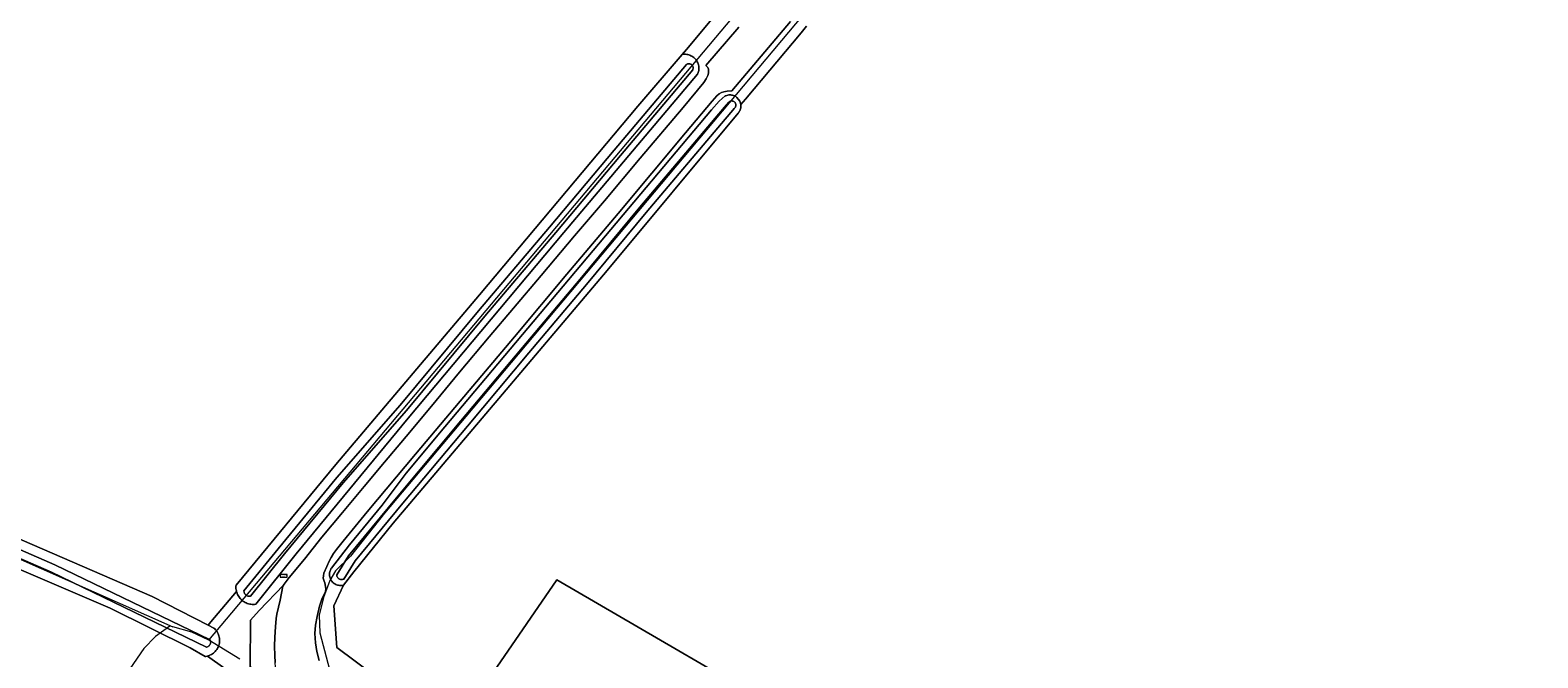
# Model space of a CAD drawing. Header units: metres. Extents: x 250001 to 257773, y 598992 to 609118.
# Tile 247 of 256: x 252821 to 253095, y 603293 to 603407. Entities that reach past the tile are written whole.
import ezdxf
from ezdxf.enums import TextEntityAlignment as Align
from ezdxf.lldxf.tags import DXFTag

# ---------------------------------------------------------------- set-up
doc = ezdxf.new("R2010")
doc.units = ezdxf.units.M
for name, color, linetype, lineweight in [('B-WE-GR-BOUWLAND-GV', 252, 'Continuous', 13), ('B-WE-GR-GRAS-GV', 252, 'Continuous', 13), ('B-WE-GR-GROENVOORZIENING-GV', 252, 'Continuous', 18), ('B-WE-KG-GRENS_PERCEEL-G', 150, 'KG-PERCEEL', 18), ('B-WE-OG-TERREIN_ERF-GV', 7, 'Continuous', 18), ('B-WE-OG-WATER-GV', 252, 'Continuous', 18), ('B-WE-OG-WATER_GREPPEL-GV', 252, 'Continuous', 18), ('B-WE-OG-WATER_SLOOT-GV', 252, 'Continuous', 18), ('B-WE-VH-VERHARDING_GESLOTEN-GV', 252, 'Continuous', 18), ('B-WE-VH-VERHARDING_HALFVERHARDING-GV', 252, 'Continuous', 18), ('B-WE-VW-VERKEERSTEKEN_BORD-S', 252, 'Continuous', 25), ('X-XX-AL-REFERENTIE-G', 7, 'Continuous', 18)]:
    doc.layers.add(name, color=color, linetype=linetype, lineweight=lineweight)
doc.styles.add('NLCS-ISO', font='NLCS-ISO.ttf')
doc.styles.get("Standard").update_dxf_attribs({"font": 'NLCS-ISO.ttf'})
tags = doc.linetypes.add('KG-PERCEEL', pattern='A,5.5,-2,["P",Standard,S=1.8,R=0,X=-0.5,Y=-0.9],-2,5.5,-2,[5,NLCS.SHX,S=0.75,R=0,X=0,Y=0],-2', length=19).pattern_tags.tags
tags[6] = DXFTag(74, 10)

# ---------------------------------------------------------------- blocks, each defined once
blk = doc.blocks.new('BS2021-132-Xref-KAD-20210617')
at = {"layer": 'B-WE-KG-GRENS_PERCEEL-G', "flags": 128}
for points in [[(253215.34, 603711.511), (253166.042, 603653.137), (253121.734, 603600.633), (253115.332, 603593.205), (253053.608, 603519.443), (253036.448, 603498.697), (253018.262, 603476.927), (253012.28, 603469.96), (252948.1, 603393.43), (252900.41, 603336.6), (252885.67, 603319.12), (252879.5, 603311.31), (252876.8, 603308.67), (252875.8, 603306.93), (252874.6, 603303.81), (252873.87, 603300.64), (252873.94, 603297.44), (252878.322, 603280.954)], [(252853.842, 603296.104), (253001.074, 603471.196), (253115.864, 603607.876), (253135.703, 603632.057)], [(252790.57, 603323.642), (252847.31, 603298.506)], [(252847.31, 603298.506), (252846.79, 603298.647), (252844.22, 603296.741), (252842.066, 603294.587), (252793.852, 603224.559), (252790.318, 603219.847), (252780.478, 603205.303), (252773.207, 603194.61), (252769.785, 603189.049), (252750.963, 603161.672), (252730.859, 603132.585), (252719.311, 603115.902), (252713.748, 603108.203), (252681.238, 603059.866), (252650.012, 603014.524), (252642.742, 603004.257), (252595.26, 602934.533), (252581.145, 602914.428), (252553.338, 602873.363), (252534.518, 602845.987), (252529.385, 602839.998), (252504.148, 602802.355), (252457.949, 602733.487), (252448.967, 602720.226), (252438.984, 602704.039)], [(252853.842, 603296.104), (252853.75, 603296.161), (252850.766, 603297.57), (252847.31, 603298.506)], [(252859.452, 603292.632), (252853.842, 603296.104)]]:
    blk.add_lwpolyline(points, dxfattribs=at)
blk = doc.blocks.new('SIE-WEG_VERKEERSBORD_PLAATSNAAM-SO')
at = {"color": 0, "linetype": 'ByBlock', "lineweight": 18}
blk.add_lwpolyline([(-3.2, -1.2), (3.2, -1.2), (3.2, 1.2), (-3.2, 1.2)], close=True, dxfattribs=at)
at = {"color": 0, "linetype": 'ByBlock', "lineweight": 18, "style": 'NLCS-ISO'}
blk.add_text('plaats', height=1.5, dxfattribs=at).set_placement((0, 0.2), align=Align.MIDDLE_CENTER)
blk = doc.blocks.new('BS2021-132-Xref-BGT-GRIJS-20210617-aangepast')
at = {"layer": 'B-WE-GR-BOUWLAND-GV', "flags": 128}
blk.add_lwpolyline([(252860.313, 603288.442), (252853.621, 603293.222), (252853.53, 603293.198), (252853.317, 603293.157), (252853.205, 603293.142), (252850.452, 603294.727), (252835.992, 603301.905), (252791.429, 603320.984)], dxfattribs=at)
at = {"layer": 'B-WE-GR-GRAS-GV', "flags": 128}
for points in [[(252594.936, 603411.76), (252843.616, 603304.01), (252853.733, 603298.825), (252854.206, 603299.422), (252858.863, 603304.938), (252858.843, 603305.013), (252858.802, 603305.233), (252858.776, 603305.455), (252858.766, 603305.678), (252858.773, 603305.902), (252858.784, 603306.029), (252876.856, 603327.931), (252902.906, 603358.66), (252931.538, 603392.837), (252939.619, 603402.21), (252940.36, 603403.096), (252945.88, 603409.697)], [(252962.127, 603407.326), (252961.138, 603406.15), (252951.037, 603394.142), (252950.207, 603393.156), (252950.226, 603393.046), (252950.23, 603392.868), (252950.218, 603392.691), (252950.19, 603392.516), (252950.146, 603392.343), (252950.088, 603392.176), (252950.014, 603392.014), (252949.926, 603391.86), (252949.825, 603391.714), (252949.71, 603391.578), (252925.981, 603363.082), (252907.066, 603340.67), (252887.234, 603317.315), (252880.101, 603308.469), (252878.238, 603306.059), (252876.48, 603302.327), (252877.049, 603294.743), (252883.663, 603289.82)], [(252900.605, 603283.301), (252916.915, 603307.014), (252964.408, 603279.364)]]:
    blk.add_lwpolyline(points, dxfattribs=at)
at = {"layer": 'B-WE-GR-GROENVOORZIENING-GV', "flags": 128}
for points in [[(252945.88, 603409.697), (252940.36, 603403.096), (252939.619, 603402.21), (252939.818, 603402.238), (252940.019, 603402.25), (252940.22, 603402.246), (252940.421, 603402.226), (252940.619, 603402.19), (252940.814, 603402.139), (252941.004, 603402.072), (252941.188, 603401.991), (252941.365, 603401.895), (252941.535, 603401.786), (252941.695, 603401.663), (252941.845, 603401.528), (252941.984, 603401.382), (252942.111, 603401.225), (252942.226, 603401.058), (252942.326, 603400.883), (252942.413, 603400.701), (252942.486, 603400.513), (252942.543, 603400.319), (252942.584, 603400.121), (252942.61, 603399.921), (252942.62, 603399.72), (252942.614, 603399.518), (252942.592, 603399.318), (252942.555, 603399.12), (252942.502, 603398.925), (252942.433, 603398.736), (252942.392, 603398.641), (252918.132, 603369.971), (252889.946, 603336.285), (252869.663, 603311.764), (252862.372, 603302.607), (252862.149, 603302.582), (252861.926, 603302.572), (252861.702, 603302.578), (252861.479, 603302.6), (252861.259, 603302.638), (252861.041, 603302.691), (252860.829, 603302.76), (252860.621, 603302.844), (252860.42, 603302.942), (252860.227, 603303.055), (252860.042, 603303.181), (252859.866, 603303.32), (252859.701, 603303.471), (252859.548, 603303.633), (252859.406, 603303.806), (252859.277, 603303.989), (252859.161, 603304.181), (252859.059, 603304.38), (252858.972, 603304.585), (252858.9, 603304.797), (252858.863, 603304.938), (252854.206, 603299.422), (252853.733, 603298.825), (252854.767, 603298.295), (252854.927, 603298.149), (252855.076, 603297.992), (252855.213, 603297.825), (252855.337, 603297.647), (252855.448, 603297.461), (252855.545, 603297.268), (252855.628, 603297.067), (252855.695, 603296.862), (252855.747, 603296.652), (252855.783, 603296.438), (252855.808, 603296.006), (252855.797, 603295.79), (252855.769, 603295.575), (252855.726, 603295.363), (252855.667, 603295.155), (252855.593, 603294.952), (252855.504, 603294.754), (252855.401, 603294.564), (252855.284, 603294.382), (252855.154, 603294.209), (252855.012, 603294.046), (252854.858, 603293.894), (252854.693, 603293.754), (252854.518, 603293.626), (252854.334, 603293.512), (252854.142, 603293.411), (252853.944, 603293.325), (252853.739, 603293.254), (252853.621, 603293.222), (252860.313, 603288.442)], [(252861.338, 603291.243), (252861.417, 603299.697), (252862.97, 603301.454), (252867.357, 603306.08), (252867.492, 603306.234), (252868.418, 603307.429), (252871.185, 603310.79), (252874.318, 603314.758), (252878.04, 603319.237), (252881.974, 603323.937), (252885.666, 603328.319), (252890.236, 603333.78), (252895.047, 603339.54), (252899.289, 603344.664), (252904.659, 603351.069), (252909.037, 603356.26), (252914.031, 603362.145), (252920.085, 603369.34), (252925.504, 603375.706), (252932.012, 603383.421), (252939.763, 603392.628), (252943.542, 603397.155), (252943.942, 603397.811), (252944.252, 603398.382), (252944.359, 603398.834), (252944.383, 603399.215), (252944.336, 603399.572), (252944.217, 603399.87), (252944.003, 603400.12), (252943.896, 603400.203), (252949.875, 603407.187)], [(252959.195, 603408.171), (252948.559, 603395.63), (252947.726, 603395.536), (252947.143, 603395.417), (252946.714, 603395.322), (252946.321, 603395.06), (252945.893, 603394.703), (252945.047, 603393.728), (252940.224, 603388.029), (252928.016, 603373.395), (252918.679, 603362.401), (252909.199, 603351.027), (252899.373, 603339.403), (252891.287, 603329.802), (252882.521, 603319.344), (252878.198, 603314.049), (252876.99, 603312.545), (252876.454, 603311.807), (252876.026, 603311.087), (252875.668, 603310.403), (252875.227, 603309.439), (252874.715, 603308.261), (252874.608, 603307.726), (252874.595, 603307.345), (252874.762, 603306.809), (252874.893, 603306.452), (252875.011, 603305.833), (252875.035, 603305.321), (252874.963, 603304.881), (252874.793, 603304.478), (252874.4, 603303.674), (252873.894, 603302.272), (252873.482, 603300.383), (252873.182, 603298.793), (252873.05, 603297.297), (252873.161, 603295.613), (252873.422, 603294.042), (252873.852, 603292.396)], [(252883.663, 603289.82), (252877.049, 603294.743), (252876.48, 603302.327), (252878.238, 603306.059), (252878.063, 603306.021), (252877.884, 603305.999), (252877.705, 603305.993), (252877.525, 603306.003), (252877.348, 603306.029), (252877.173, 603306.07), (252877.002, 603306.127), (252876.838, 603306.199), (252876.68, 603306.285), (252876.531, 603306.385), (252876.391, 603306.497), (252876.262, 603306.622), (252876.144, 603306.758), (252876.039, 603306.903), (252875.947, 603307.058), (252875.869, 603307.219), (252875.806, 603307.388), (252875.759, 603307.561), (252875.726, 603307.737), (252875.71, 603307.916), (252875.71, 603308.096), (252875.725, 603308.275), (252875.757, 603308.452), (252875.804, 603308.625), (252875.866, 603308.794), (252875.943, 603308.956), (252876.034, 603309.111), (252876.055, 603309.141), (252879.31, 603313.387), (252885.253, 603320.547), (252889.607, 603326.363), (252896.582, 603334.768), (252944.897, 603392.192), (252946.263, 603393.763), (252947.397, 603394.688), (252947.511, 603394.738), (252947.678, 603394.798), (252947.85, 603394.843), (252948.025, 603394.871), (252948.203, 603394.884), (252948.38, 603394.881), (252948.557, 603394.862), (252948.731, 603394.827), (252948.901, 603394.777), (252949.067, 603394.712), (252949.225, 603394.632), (252949.376, 603394.538), (252949.517, 603394.431), (252950.053, 603393.731), (252950.119, 603393.566), (252950.17, 603393.396), (252950.175, 603393.337), (252950.207, 603393.156), (252951.037, 603394.142), (252961.138, 603406.15), (252962.127, 603407.326)]]:
    blk.add_lwpolyline(points, dxfattribs=at)
at = {"layer": 'B-WE-OG-TERREIN_ERF-GV', "flags": 128}
blk.add_lwpolyline([(252964.408, 603279.364), (252916.915, 603307.014), (252900.605, 603283.301)], dxfattribs=at)
at = {"layer": 'B-WE-OG-WATER-GV', "flags": 128}
blk.add_lwpolyline([(252794.807, 603321.707), (252825.335, 603308.383), (252853.422, 603294.83), (252853.5, 603294.845), (252853.615, 603294.881), (252853.724, 603294.931), (252853.825, 603294.996), (252853.918, 603295.074), (252853.999, 603295.163), (252854.067, 603295.262), (252854.122, 603295.369), (252854.162, 603295.483), (252854.187, 603295.6), (252854.196, 603295.72), (252854.188, 603295.841), (252854.166, 603295.959), (252854.127, 603296.073), (252854.074, 603296.181), (252825.962, 603309.746), (252791.495, 603324.789)], dxfattribs=at)
for points in [[(252940.881, 603400.529), (252940.77, 603400.532), (252940.66, 603400.52), (252940.552, 603400.491), (252940.45, 603400.448), (252940.354, 603400.39), (252927.274, 603384.865), (252915.533, 603370.902), (252902.72, 603355.743), (252888.526, 603338.659), (252877.045, 603325.561), (252866.424, 603312.658), (252860.223, 603305.036), (252860.221, 603304.989), (252860.228, 603304.868), (252860.251, 603304.748), (252860.289, 603304.633), (252860.342, 603304.524), (252860.409, 603304.422), (252860.489, 603304.331), (252860.58, 603304.25), (252860.681, 603304.182), (252860.79, 603304.128), (252860.905, 603304.089), (252861.024, 603304.065), (252861.146, 603304.057), (252861.267, 603304.065), (252861.386, 603304.089), (252867.585, 603311.708), (252878.189, 603324.59), (252889.667, 603337.685), (252903.869, 603354.78), (252916.68, 603369.935), (252928.422, 603383.899), (252941.502, 603399.424), (252941.516, 603399.456), (252941.552, 603399.562), (252941.573, 603399.671), (252941.577, 603399.782), (252941.566, 603399.893), (252941.538, 603400.001), (252941.496, 603400.104), (252941.439, 603400.2), (252941.37, 603400.286), (252941.288, 603400.362), (252941.196, 603400.425), (252941.097, 603400.475), (252940.991, 603400.51)], [(252948.72, 603393.772), (252948.611, 603393.786), (252948.501, 603393.784), (252948.393, 603393.766), (252948.288, 603393.733), (252948.19, 603393.685), (252948.099, 603393.623), (252948.019, 603393.548), (252947.641, 603393.095), (252946.257, 603391.477), (252931.917, 603374.523), (252921.102, 603361.518), (252910.662, 603349.094), (252899.531, 603335.83), (252887.834, 603321.854), (252879.157, 603311.373), (252877.032, 603307.954), (252877.032, 603307.937), (252877.041, 603307.818), (252877.066, 603307.703), (252877.107, 603307.591), (252877.162, 603307.486), (252877.231, 603307.39), (252877.312, 603307.303), (252877.404, 603307.229), (252877.505, 603307.167), (252877.614, 603307.12), (252877.728, 603307.087), (252877.845, 603307.071), (252877.964, 603307.07), (252878.082, 603307.085), (252878.196, 603307.116), (252878.305, 603307.162), (252880.378, 603310.495), (252888.987, 603320.894), (252900.681, 603334.866), (252911.811, 603348.13), (252922.253, 603360.556), (252933.066, 603373.559), (252947.4, 603390.505), (252948.781, 603392.12), (252948.994, 603392.411), (252949.001, 603392.416), (252949.086, 603392.485), (252949.16, 603392.565), (252949.222, 603392.656), (252949.27, 603392.755), (252949.303, 603392.86), (252949.32, 603392.968), (252949.322, 603393.078), (252949.307, 603393.187), (252949.277, 603393.292), (252949.232, 603393.392), (252949.173, 603393.485), (252949.101, 603393.567), (252949.018, 603393.639), (252948.926, 603393.698), (252948.825, 603393.742)]]:
    blk.add_lwpolyline(points, close=True, dxfattribs=at)
at = {"layer": 'B-WE-OG-WATER_GREPPEL-GV', "flags": 128}
for points in [[(252948.38, 603394.881), (252948.203, 603394.884), (252948.025, 603394.871), (252947.85, 603394.843), (252947.678, 603394.798), (252947.511, 603394.738), (252947.397, 603394.688), (252946.263, 603393.763), (252944.897, 603392.192), (252896.582, 603334.768), (252889.607, 603326.363), (252885.253, 603320.547), (252879.31, 603313.387), (252876.055, 603309.141), (252876.034, 603309.111), (252875.943, 603308.956), (252875.866, 603308.794), (252875.804, 603308.625), (252875.757, 603308.452), (252875.725, 603308.275), (252875.71, 603308.096), (252875.71, 603307.916), (252875.726, 603307.737), (252875.759, 603307.561), (252875.806, 603307.388), (252875.869, 603307.219), (252875.947, 603307.058), (252876.039, 603306.903), (252876.144, 603306.758), (252876.262, 603306.622), (252876.391, 603306.497), (252876.531, 603306.385), (252876.68, 603306.285), (252876.838, 603306.199), (252877.002, 603306.127), (252877.173, 603306.07), (252877.348, 603306.029), (252877.525, 603306.003), (252877.705, 603305.993), (252877.884, 603305.999), (252878.063, 603306.021), (252878.238, 603306.059), (252880.101, 603308.469), (252887.234, 603317.315), (252907.066, 603340.67), (252925.981, 603363.082), (252949.71, 603391.578), (252949.825, 603391.714), (252949.926, 603391.86), (252950.014, 603392.014), (252950.088, 603392.176), (252950.146, 603392.343), (252950.19, 603392.516), (252950.218, 603392.691), (252950.23, 603392.868), (252950.226, 603393.046), (252950.207, 603393.156), (252950.175, 603393.337), (252950.17, 603393.396), (252950.119, 603393.566), (252950.053, 603393.731), (252949.517, 603394.431), (252949.376, 603394.538), (252949.225, 603394.632), (252949.067, 603394.712), (252948.901, 603394.777), (252948.731, 603394.827), (252948.557, 603394.862)], [(252948.501, 603393.784), (252948.611, 603393.786), (252948.72, 603393.772), (252948.825, 603393.742), (252948.926, 603393.698), (252949.018, 603393.639), (252949.101, 603393.567), (252949.173, 603393.485), (252949.232, 603393.392), (252949.277, 603393.292), (252949.307, 603393.187), (252949.322, 603393.078), (252949.32, 603392.968), (252949.303, 603392.86), (252949.27, 603392.755), (252949.222, 603392.656), (252949.16, 603392.565), (252949.086, 603392.485), (252949.001, 603392.416), (252948.994, 603392.411), (252948.781, 603392.12), (252947.4, 603390.505), (252933.066, 603373.559), (252922.253, 603360.556), (252911.811, 603348.13), (252900.681, 603334.866), (252888.987, 603320.894), (252880.378, 603310.495), (252878.305, 603307.162), (252878.196, 603307.116), (252878.082, 603307.085), (252877.964, 603307.07), (252877.845, 603307.071), (252877.728, 603307.087), (252877.614, 603307.12), (252877.505, 603307.167), (252877.404, 603307.229), (252877.312, 603307.303), (252877.231, 603307.39), (252877.162, 603307.486), (252877.107, 603307.591), (252877.066, 603307.703), (252877.041, 603307.818), (252877.032, 603307.937), (252877.032, 603307.954), (252879.157, 603311.373), (252887.834, 603321.854), (252899.531, 603335.83), (252910.662, 603349.094), (252921.102, 603361.518), (252931.917, 603374.523), (252946.257, 603391.477), (252947.641, 603393.095), (252948.019, 603393.548), (252948.099, 603393.623), (252948.19, 603393.685), (252948.288, 603393.733), (252948.393, 603393.766)]]:
    blk.add_lwpolyline(points, close=True, dxfattribs=at)
at = {"layer": 'B-WE-OG-WATER_SLOOT-GV', "flags": 128}
for points in [[(252791.429, 603320.984), (252835.992, 603301.905), (252850.452, 603294.727), (252853.205, 603293.142), (252853.317, 603293.157), (252853.53, 603293.198), (252853.621, 603293.222), (252853.739, 603293.254), (252853.944, 603293.325), (252854.142, 603293.411), (252854.334, 603293.512), (252854.518, 603293.626), (252854.693, 603293.754), (252854.858, 603293.894), (252855.012, 603294.046), (252855.154, 603294.209), (252855.284, 603294.382), (252855.401, 603294.564), (252855.504, 603294.754), (252855.593, 603294.952), (252855.667, 603295.155), (252855.726, 603295.363), (252855.769, 603295.575), (252855.797, 603295.79), (252855.808, 603296.006), (252855.783, 603296.438), (252855.747, 603296.652), (252855.695, 603296.862), (252855.628, 603297.067), (252855.545, 603297.268), (252855.448, 603297.461), (252855.337, 603297.647), (252855.213, 603297.825), (252855.076, 603297.992), (252854.927, 603298.149), (252854.767, 603298.295), (252853.733, 603298.825), (252843.616, 603304.01), (252594.936, 603411.76)], [(252791.495, 603324.789), (252825.962, 603309.746), (252854.074, 603296.181), (252854.127, 603296.073), (252854.166, 603295.959), (252854.188, 603295.841), (252854.196, 603295.72), (252854.187, 603295.6), (252854.162, 603295.483), (252854.122, 603295.369), (252854.067, 603295.262), (252853.999, 603295.163), (252853.918, 603295.074), (252853.825, 603294.996), (252853.724, 603294.931), (252853.615, 603294.881), (252853.5, 603294.845), (252853.422, 603294.83), (252825.335, 603308.383), (252794.807, 603321.707)]]:
    blk.add_lwpolyline(points, dxfattribs=at)
for points in [[(252940.22, 603402.246), (252940.019, 603402.25), (252939.818, 603402.238), (252939.619, 603402.21), (252931.538, 603392.837), (252902.906, 603358.66), (252876.856, 603327.931), (252858.784, 603306.029), (252858.773, 603305.902), (252858.766, 603305.678), (252858.776, 603305.455), (252858.802, 603305.233), (252858.843, 603305.013), (252858.863, 603304.938), (252858.9, 603304.797), (252858.972, 603304.585), (252859.059, 603304.38), (252859.161, 603304.181), (252859.277, 603303.989), (252859.406, 603303.806), (252859.548, 603303.633), (252859.701, 603303.471), (252859.866, 603303.32), (252860.042, 603303.181), (252860.227, 603303.055), (252860.42, 603302.942), (252860.621, 603302.844), (252860.829, 603302.76), (252861.041, 603302.691), (252861.259, 603302.638), (252861.479, 603302.6), (252861.702, 603302.578), (252861.926, 603302.572), (252862.149, 603302.582), (252862.372, 603302.607), (252869.663, 603311.764), (252889.946, 603336.285), (252918.132, 603369.971), (252942.392, 603398.641), (252942.433, 603398.736), (252942.502, 603398.925), (252942.555, 603399.12), (252942.592, 603399.318), (252942.614, 603399.518), (252942.62, 603399.72), (252942.61, 603399.921), (252942.584, 603400.121), (252942.543, 603400.319), (252942.486, 603400.513), (252942.413, 603400.701), (252942.326, 603400.883), (252942.226, 603401.058), (252942.111, 603401.225), (252941.984, 603401.382), (252941.845, 603401.528), (252941.695, 603401.663), (252941.535, 603401.786), (252941.365, 603401.895), (252941.188, 603401.991), (252941.004, 603402.072), (252940.814, 603402.139), (252940.619, 603402.19), (252940.421, 603402.226)], [(252940.66, 603400.52), (252940.77, 603400.532), (252940.881, 603400.529), (252940.991, 603400.51), (252941.097, 603400.475), (252941.196, 603400.425), (252941.288, 603400.362), (252941.37, 603400.286), (252941.439, 603400.2), (252941.496, 603400.104), (252941.538, 603400.001), (252941.566, 603399.893), (252941.577, 603399.782), (252941.573, 603399.671), (252941.552, 603399.562), (252941.516, 603399.456), (252941.502, 603399.424), (252928.422, 603383.899), (252916.68, 603369.935), (252903.869, 603354.78), (252889.667, 603337.685), (252878.189, 603324.59), (252867.585, 603311.708), (252861.386, 603304.089), (252861.267, 603304.065), (252861.146, 603304.057), (252861.024, 603304.065), (252860.905, 603304.089), (252860.79, 603304.128), (252860.681, 603304.182), (252860.58, 603304.25), (252860.489, 603304.331), (252860.409, 603304.422), (252860.342, 603304.524), (252860.289, 603304.633), (252860.251, 603304.748), (252860.228, 603304.868), (252860.221, 603304.989), (252860.223, 603305.036), (252866.424, 603312.658), (252877.045, 603325.561), (252888.526, 603338.659), (252902.72, 603355.743), (252915.533, 603370.902), (252927.274, 603384.865), (252940.354, 603400.39), (252940.45, 603400.448), (252940.552, 603400.491)]]:
    blk.add_lwpolyline(points, close=True, dxfattribs=at)
at = {"layer": 'B-WE-VH-VERHARDING_GESLOTEN-GV', "flags": 128}
for points in [[(252949.875, 603407.187), (252943.896, 603400.203), (252944.003, 603400.12), (252944.217, 603399.87), (252944.336, 603399.572), (252944.383, 603399.215), (252944.359, 603398.834), (252944.252, 603398.382), (252943.942, 603397.811), (252943.542, 603397.155), (252939.763, 603392.628), (252932.012, 603383.421), (252925.504, 603375.706), (252920.085, 603369.34), (252914.031, 603362.145), (252909.037, 603356.26), (252904.659, 603351.069), (252899.289, 603344.664), (252895.047, 603339.54), (252890.236, 603333.78), (252885.666, 603328.319), (252881.974, 603323.937), (252878.04, 603319.237), (252874.318, 603314.758), (252871.185, 603310.79), (252868.418, 603307.429), (252867.492, 603306.234), (252867.357, 603306.08), (252867.29, 603305.888), (252866.778, 603303.363), (252866.469, 603302.043), (252866.198, 603300.801), (252866.034, 603299.991), (252865.908, 603298.507), (252865.801, 603296.648), (252865.762, 603295.029), (252865.819, 603293.343), (252865.886, 603292.071)], [(252873.852, 603292.396), (252873.422, 603294.042), (252873.161, 603295.613), (252873.05, 603297.297), (252873.182, 603298.793), (252873.482, 603300.383), (252873.894, 603302.272), (252874.4, 603303.674), (252874.793, 603304.478), (252874.963, 603304.881), (252875.035, 603305.321), (252875.011, 603305.833), (252874.893, 603306.452), (252874.762, 603306.809), (252874.595, 603307.345), (252874.608, 603307.726), (252874.715, 603308.261), (252875.227, 603309.439), (252875.668, 603310.403), (252876.026, 603311.087), (252876.454, 603311.807), (252876.99, 603312.545), (252878.198, 603314.049), (252882.521, 603319.344), (252891.287, 603329.802), (252899.373, 603339.403), (252909.199, 603351.027), (252918.679, 603362.401), (252928.016, 603373.395), (252940.224, 603388.029), (252945.047, 603393.728), (252945.893, 603394.703), (252946.321, 603395.06), (252946.714, 603395.322), (252947.143, 603395.417), (252947.726, 603395.536), (252948.559, 603395.63), (252959.195, 603408.171)]]:
    blk.add_lwpolyline(points, dxfattribs=at)
at = {"layer": 'B-WE-VH-VERHARDING_HALFVERHARDING-GV', "flags": 128}
blk.add_lwpolyline([(252867.357, 603306.08), (252862.97, 603301.454), (252861.417, 603299.697), (252861.338, 603291.243), (252865.981, 603290.327), (252865.886, 603292.071), (252865.819, 603293.343), (252865.762, 603295.029), (252865.801, 603296.648), (252865.908, 603298.507), (252866.034, 603299.991), (252866.198, 603300.801), (252866.469, 603302.043), (252866.778, 603303.363), (252867.29, 603305.888)], close=True, dxfattribs=at)
at = {"layer": 'B-WE-VW-VERKEERSTEKEN_BORD-S', "xscale": 0.2, "yscale": 0.2, "zscale": 0.2}
blk.add_blockref('SIE-WEG_VERKEERSBORD_PLAATSNAAM-SO', (252867.42, 603307.728), dxfattribs=at)

msp = doc.modelspace()

# ---------------------------------------------------------------- block references
at = {"layer": 'X-XX-AL-REFERENTIE-G'}
for name in ['BS2021-132-Xref-BGT-GRIJS-20210617-aangepast', 'BS2021-132-Xref-KAD-20210617']:
    msp.add_blockref(name, (0, 0), dxfattribs=at)

doc.saveas('drawing.dxf')
